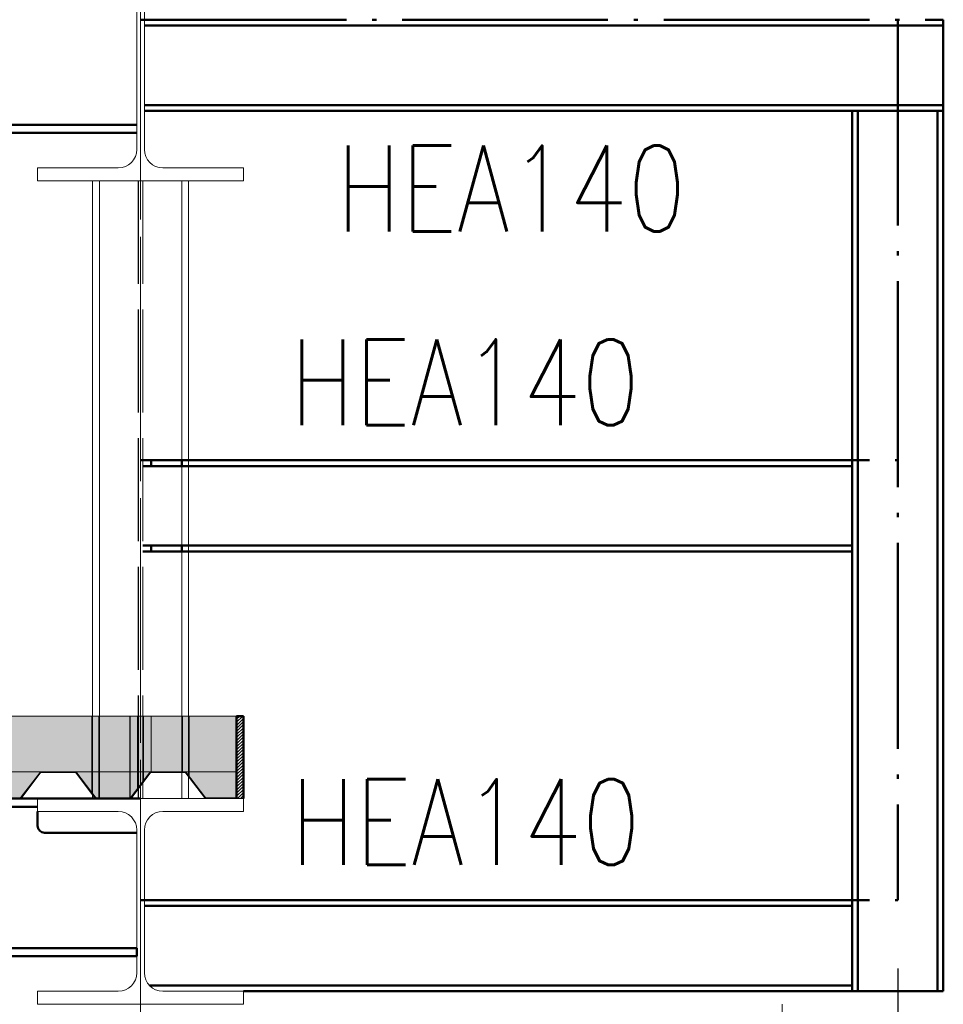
# Paper-space layout 'Layout1' of a CAD drawing. Extents: x -2 to 1083, y -36 to 422.
# Tile 57 of 93: x 639 to 666, y 261 to 290. Entities that reach past the tile are written whole.
import ezdxf

# ---------------------------------------------------------------- set-up
doc = ezdxf.new("R2010")
doc.units = 0
for name, pattern in [('ACAD_ISO02W100', [15, 12, -3]), ('ACAD_ISO04W100', [30.5, 24, -3, 0.5, -3]), ('HP_01_CER_B', [8, 5, -1, 1, -1])]:
    doc.linetypes.add(name, pattern=pattern)
doc.layers.get('0').update_dxf_attribs({"linetype": 'CONTINUOUS'})
doc.layers.get('DEFPOINTS').update_dxf_attribs({"color": 132, "linetype": 'CONTINUOUS'})
for name, color, linetype, lineweight in [('SS_1.ET-HALA_TaO-KCE_VELINU-PRUVLAK', 9, 'CONTINUOUS', 13), ('SS_1.ET-HALA_TaO-RASTR', 7, 'HP_01_CER_B', 13), ('SS_2.ET-HALA_TaO-KCE_VELINU-PODLAH.NOSNIK', 212, 'CONTINUOUS', 50), ('SS_2.ET-HALA_TaO-KCE_VELINU-PODLAHA', 9, 'CONTINUOUS', 13), ('SS_2.ET-HALA_TaO-KCE_VELINU-PODLAHA_LEM', 140, 'CONTINUOUS', 50), ('SS_2.ET-HALA_TaO-KCE_VELINU-PODLAHA_TRAPEZ.PLECH', 153, 'CONTINUOUS', 18), ('SS_2.ET-HALA_TaO-LAVKA_+8.000m', 134, 'CONTINUOUS', 50), ('SS_KOTY', 3, 'CONTINUOUS', 25), ('SS_POPIS_PROFILU', 13, 'CONTINUOUS', 25), ('SS_SRAFY', 8, 'CONTINUOUS', 18)]:
    doc.layers.add(name, color=color, linetype=linetype, lineweight=lineweight)
doc.styles.add('ROMANS', font='romans.shx', dxfattribs={"width": 0.8})
doc.styles.add('romans.shx', font='romans.shx', dxfattribs={"height": 5})
doc.dimstyles.new('A-1_(2.5)_50AS', dxfattribs={"dimtxt": 2.5, "dimasz": 2, "dimexe": 1, "dimexo": 2, "dimgap": 0, "dimtad": 0, "dimdec": 1, "dimlfac": 50, "dimrnd": 1, "dimtxsty": 'ROMANS', "dimblk1": 'OBLIQUE', "dimblk2": 'OBLIQUE', "dimsah": 1, "dimcen": 2, "dimclrd": 256, "dimclre": 256, "dimclrt": 256, "dimadec": 1, "dimazin": 2, "dimtfac": 0.714286, "dimtdec": 1, "dimtmove": 0, "dimatfit": 3, "dimldrblk": 'OPEN', "dimfxl": 1, "dimtvp": 1.142857, "dimtfill": 1, "dimtolj": 1, "dimlwd": -1, "dimlwe": -1, "dimarcsym": 0})
pattern_1 = [(45, (402.7603, 345.75), (-0.8980256, 0.8980256), []), (45, (403.6584, 345.75), (-0.8980256, 0.8980256), [1.5875, -0.3175, 0, -0.3175])]

# ---------------------------------------------------------------- blocks, each defined once
blk = doc.blocks.new('_Oblique')
at = {"color": 0, "linetype": 'ByBlock', "lineweight": -2}
blk.add_line((-0.5, -0.5), (0.5, 0.5), dxfattribs=at)
blk = doc.blocks.new('*D9')
at = {"layer": 'DEFPOINTS', "color": 0, "transparency": 16777216}
for p in [(664.83, 264.39, 17490.2), (642.76, 261.35, 17491.64), (664.83, 247.988)]:
    blk.add_point(p, dxfattribs=at)
at = {"layer": 'SS_KOTY', "transparency": 16777216}
for p, q in [((664.83, 262.39), (664.83, 246.988)), ((642.76, 259.35), (642.76, 246.988)), ((642.76, 247.988), (664.83, 247.988))]:
    blk.add_line(p, q, dxfattribs=at)
at = {"layer": 'SS_KOTY', "transparency": 16777216, "xscale": 2, "yscale": 2, "zscale": 2, "rotation": 180}
blk.add_blockref('_Oblique', (642.76, 247.988), dxfattribs=at)
at = {"layer": 'SS_KOTY', "transparency": 16777216, "xscale": 2, "yscale": 2, "zscale": 2}
blk.add_blockref('_Oblique', (664.83, 247.988), dxfattribs=at)
at = {"layer": 'SS_KOTY', "transparency": 16777216, "insert": (653.795, 250.845), "char_height": 2.5, "attachment_point": 5, "style": 'ROMANS', "bg_fill": 3, "box_fill_scale": 1.1, "bg_fill_color": 256, "bg_fill_true_color": 13158600, "bg_fill_transparency": 0}
blk.add_mtext('\\A1;1104', dxfattribs=at)
blk = doc.blocks.new('_OPEN')
at = {"color": 0, "linetype": 'ByBlock'}
for p, q in [((-1, 0.167), (0, 0)), ((0, 0), (-1, -0.167)), ((0, 0), (-1, 0))]:
    blk.add_line(p, q, dxfattribs=at)
blk = doc.blocks.new('*D28')
at = {"layer": 'DEFPOINTS', "color": 0, "transparency": 16777216}
for p in [(666.16, 290.05, 17490.2), (664.83, 277.21, 17490.2), (674.525, 277.21)]:
    blk.add_point(p, dxfattribs=at)
at = {"layer": 'SS_KOTY', "transparency": 16777216}
for p, q in [((668.16, 290.05), (675.525, 290.05)), ((674.525, 290.05), (674.525, 277.21)), ((666.83, 277.21), (675.525, 277.21))]:
    blk.add_line(p, q, dxfattribs=at)
at = {"layer": 'SS_KOTY', "transparency": 16777216, "xscale": 2, "yscale": 2, "zscale": 2}
for p, rotation in [((674.525, 290.05), 90), ((674.525, 277.21), 270)]:
    blk.add_blockref('_Oblique', p, dxfattribs=dict(at, rotation=rotation))
at = {"layer": 'SS_KOTY', "transparency": 16777216, "insert": (671.668, 283.63), "char_height": 2.5, "attachment_point": 5, "rotation": 90, "style": 'ROMANS', "bg_fill": 3, "box_fill_scale": 1.1, "bg_fill_color": 256, "bg_fill_true_color": 13158600, "bg_fill_transparency": 0}
blk.add_mtext('\\A1;642', dxfattribs=at)
blk = doc.blocks.new('*D29')
at = {"layer": 'DEFPOINTS', "color": 0, "transparency": 16777216}
for p in [(664.83, 277.21, 17490.2), (664.83, 264.39, 17490.2), (674.525, 264.39)]:
    blk.add_point(p, dxfattribs=at)
at = {"layer": 'SS_KOTY', "transparency": 16777216}
for p, q in [((666.83, 277.21), (675.525, 277.21)), ((674.525, 277.21), (674.525, 264.39)), ((666.83, 264.39), (675.525, 264.39))]:
    blk.add_line(p, q, dxfattribs=at)
at = {"layer": 'SS_KOTY', "transparency": 16777216, "xscale": 2, "yscale": 2, "zscale": 2}
for p, rotation in [((674.525, 277.21), 90), ((674.525, 264.39), 270)]:
    blk.add_blockref('_Oblique', p, dxfattribs=dict(at, rotation=rotation))
at = {"layer": 'SS_KOTY', "transparency": 16777216, "insert": (671.668, 270.8), "char_height": 2.5, "attachment_point": 5, "rotation": 90, "style": 'ROMANS', "bg_fill": 3, "box_fill_scale": 1.1, "bg_fill_color": 256, "bg_fill_true_color": 13158600, "bg_fill_transparency": 0}
blk.add_mtext('\\A1;641', dxfattribs=at)

psp = doc.layouts.get("Layout1")

# ---------------------------------------------------------------- hatches: boundary and pattern name
at = {"layer": 'SS_2.ET-HALA_TaO-KCE_VELINU-PODLAHA'}
h = psp.add_hatch(dxfattribs=at)
h.set_pattern_fill('ANSI35', color=252, scale=0.2, style=0)
h.set_pattern_definition(pattern_1)
h.paths.add_polyline_path([(645.5603, 269.75), (399.9603, 269.75), (399.9603, 268.13), (645.5603, 268.13)], flags=0)
h = psp.add_hatch(dxfattribs=at)
h.set_pattern_fill('ANSI35', color=252, scale=0.2, style=0)
h.set_pattern_definition(pattern_1)
h.paths.add_polyline_path([(474.5015, 268.0971), (475.0363, 267.3958, 0.2392416), (475.0866, 267.3715), (476.0365, 267.3715, 0.2392421), (476.0843, 267.3958), (476.6191, 268.0971, -0.2266449), (476.6833, 268.13), (474.4383, 268.13, -0.2326123)], flags=0)
h.paths.add_polyline_path([(535.3015, 268.0971), (535.8363, 267.3958, 0.239242), (535.8866, 267.3715), (536.8365, 267.3715, 0.2392421), (536.8843, 267.3958), (537.4191, 268.0971, -0.2266449), (537.4833, 268.13), (535.2383, 268.13, -0.2326123)], flags=0)
h.paths.add_polyline_path([(596.1015, 268.0971), (596.6363, 267.3958, 0.239242), (596.6866, 267.3715), (597.6365, 267.3715, 0.2392421), (597.6843, 267.3958), (598.2191, 268.0971, -0.2266449), (598.2833, 268.13), (596.0383, 268.13, -0.2326123)], flags=0)
h.paths.add_polyline_path([(403.0833, 268.13), (400.8383, 268.13, -0.2326123), (400.9015, 268.0971), (401.4363, 267.3958, 0.239242), (401.4866, 267.3715), (402.4365, 267.3715, 0.2392421), (402.4843, 267.3958), (403.0191, 268.0971, -0.2266449)], flags=0)
h.paths.add_polyline_path([(406.2833, 268.13), (404.0383, 268.13, -0.2326123), (404.1015, 268.0971), (404.6363, 267.3958, 0.239242), (404.6866, 267.3715), (405.6365, 267.3715, 0.2392421), (405.6843, 267.3958), (406.2191, 268.0971, -0.2266449)], flags=0)
h.paths.add_polyline_path([(409.4833, 268.13), (407.2383, 268.13, -0.2326123), (407.3015, 268.0971), (407.8363, 267.3958, 0.239242), (407.8866, 267.3715), (408.8365, 267.3715, 0.2392421), (408.8843, 267.3958), (409.4191, 268.0971, -0.2266449)], flags=0)
h.paths.add_polyline_path([(412.6833, 268.13), (410.4383, 268.13, -0.2326123), (410.5015, 268.0971), (411.0363, 267.3958, 0.239242), (411.0866, 267.3715), (412.0365, 267.3715, 0.2392421), (412.0843, 267.3958), (412.6191, 268.0971, -0.2266449)], flags=0)
h.paths.add_polyline_path([(415.8833, 268.13), (413.6383, 268.13, -0.2326123), (413.7015, 268.0971), (414.2363, 267.3958, 0.239242), (414.2866, 267.3715), (415.2365, 267.3715, 0.2392421), (415.2843, 267.3958), (415.8191, 268.0971, -0.2266449)], flags=0)
h.paths.add_polyline_path([(419.0833, 268.13), (416.8383, 268.13, -0.2326123), (416.9015, 268.0971), (417.4363, 267.3958, 0.239242), (417.4866, 267.3715), (418.4365, 267.3715, 0.2392421), (418.4843, 267.3958), (419.0191, 268.0971, -0.2266449)], flags=0)
h.paths.add_polyline_path([(422.2833, 268.13), (420.0383, 268.13, -0.2326123), (420.1015, 268.0971), (420.6363, 267.3958, 0.239242), (420.6866, 267.3715), (421.6365, 267.3715, 0.2392421), (421.6843, 267.3958), (422.2191, 268.0971, -0.2266449)], flags=0)
h.paths.add_polyline_path([(425.4833, 268.13), (423.2383, 268.13, -0.2326123), (423.3015, 268.0971), (423.8363, 267.3958, 0.239242), (423.8866, 267.3715), (424.8365, 267.3715, 0.2392421), (424.8843, 267.3958), (425.4191, 268.0971, -0.2266449)], flags=0)
h.paths.add_polyline_path([(428.6833, 268.13), (426.4383, 268.13, -0.2326123), (426.5015, 268.0971), (427.0363, 267.3958, 0.239242), (427.0866, 267.3715), (428.0365, 267.3715, 0.2392421), (428.0843, 267.3958), (428.6191, 268.0971, -0.2266449)], flags=0)
h.paths.add_polyline_path([(431.8833, 268.13), (429.6383, 268.13, -0.2326123), (429.7015, 268.0971), (430.2363, 267.3958, 0.239242), (430.2866, 267.3715), (431.2365, 267.3715, 0.2392421), (431.2843, 267.3958), (431.8191, 268.0971, -0.2266449)], flags=0)
h.paths.add_polyline_path([(435.0833, 268.13), (432.8383, 268.13, -0.2326123), (432.9015, 268.0971), (433.4363, 267.3958, 0.239242), (433.4866, 267.3715), (434.4365, 267.3715, 0.2392421), (434.4843, 267.3958), (435.0191, 268.0971, -0.2266449)], flags=0)
h.paths.add_polyline_path([(438.2833, 268.13), (436.0383, 268.13, -0.2326123), (436.1015, 268.0971), (436.6363, 267.3958, 0.239242), (436.6866, 267.3715), (437.6365, 267.3715, 0.2392421), (437.6843, 267.3958), (438.2191, 268.0971, -0.2266449)], flags=0)
h.paths.add_polyline_path([(441.4833, 268.13), (439.2383, 268.13, -0.2326123), (439.3015, 268.0971), (439.8363, 267.3958, 0.239242), (439.8866, 267.3715), (440.8365, 267.3715, 0.2392421), (440.8843, 267.3958), (441.4191, 268.0971, -0.2266446)], flags=0)
h.paths.add_polyline_path([(444.6833, 268.13), (442.4383, 268.13, -0.2326123), (442.5015, 268.0971), (443.0363, 267.3958, 0.239242), (443.0866, 267.3715), (444.0365, 267.3715, 0.2392421), (444.0843, 267.3958), (444.6191, 268.0971, -0.2266446)], flags=0)
h.paths.add_polyline_path([(447.8833, 268.13), (445.6383, 268.13, -0.2326123), (445.7015, 268.0971), (446.2363, 267.3958, 0.239242), (446.2866, 267.3715), (447.2365, 267.3715, 0.2392421), (447.2843, 267.3958), (447.8191, 268.0971, -0.2266449)], flags=0)
h.paths.add_polyline_path([(451.0833, 268.13), (448.8383, 268.13, -0.2326123), (448.9015, 268.0971), (449.4363, 267.3958, 0.239242), (449.4866, 267.3715), (450.4365, 267.3715, 0.2392421), (450.4843, 267.3958), (451.0191, 268.0971, -0.2266449)], flags=0)
h.paths.add_polyline_path([(454.2833, 268.13), (452.0383, 268.13, -0.2326123), (452.1015, 268.0971), (452.6363, 267.3958, 0.239242), (452.6866, 267.3715), (453.6365, 267.3715, 0.2392421), (453.6843, 267.3958), (454.2191, 268.0971, -0.2266449)], flags=0)
h.paths.add_polyline_path([(457.4833, 268.13), (455.2383, 268.13, -0.2326123), (455.3015, 268.0971), (455.8363, 267.3958, 0.239242), (455.8866, 267.3715), (456.8365, 267.3715, 0.2392421), (456.8843, 267.3958), (457.4191, 268.0971, -0.2266449)], flags=0)
h.paths.add_polyline_path([(460.6833, 268.13), (458.4383, 268.13, -0.2326123), (458.5015, 268.0971), (459.0363, 267.3958, 0.239242), (459.0866, 267.3715), (460.0365, 267.3715, 0.2392421), (460.0843, 267.3958), (460.6191, 268.0971, -0.2266449)], flags=0)
h.paths.add_polyline_path([(463.8833, 268.13), (461.6383, 268.13, -0.2326123), (461.7015, 268.0971), (462.2363, 267.3958, 0.239242), (462.2866, 267.3715), (463.2365, 267.3715, 0.2392421), (463.2843, 267.3958), (463.8191, 268.0971, -0.2266445)], flags=0)
h.paths.add_polyline_path([(467.0833, 268.13), (464.8383, 268.13, -0.2326123), (464.9015, 268.0971), (465.4363, 267.3958, 0.239242), (465.4866, 267.3715), (466.4365, 267.3715, 0.2392421), (466.4843, 267.3958), (467.0191, 268.0971, -0.2266445)], flags=0)
h.paths.add_polyline_path([(470.2833, 268.13), (468.0383, 268.13, -0.2326123), (468.1015, 268.0971), (468.6363, 267.3958, 0.239242), (468.6866, 267.3715), (469.6365, 267.3715, 0.2392421), (469.6843, 267.3958), (470.2191, 268.0971, -0.226644)], flags=0)
h.paths.add_polyline_path([(473.4833, 268.13), (471.2383, 268.13, -0.2326123), (471.3015, 268.0971), (471.8363, 267.3958, 0.239242), (471.8866, 267.3715), (472.8365, 267.3715, 0.2392421), (472.8843, 267.3958), (473.4191, 268.0971, -0.2266445)], flags=0)
h.paths.add_polyline_path([(479.8833, 268.13), (477.6383, 268.13, -0.2326123), (477.7015, 268.0971), (478.2363, 267.3958, 0.239242), (478.2866, 267.3715), (479.2365, 267.3715, 0.2392421), (479.2843, 267.3958), (479.8191, 268.0971, -0.2266446)], flags=0)
h.paths.add_polyline_path([(483.0833, 268.13), (480.8383, 268.13, -0.2326123), (480.9015, 268.0971), (481.4363, 267.3958, 0.239242), (481.4866, 267.3715), (482.4365, 267.3715, 0.2392421), (482.4843, 267.3958), (483.0191, 268.0971, -0.2266449)], flags=0)
h.paths.add_polyline_path([(486.2833, 268.13), (484.0383, 268.13, -0.2326123), (484.1015, 268.0971), (484.6363, 267.3958, 0.239242), (484.6866, 267.3715), (485.6365, 267.3715, 0.2392421), (485.6843, 267.3958), (486.2191, 268.0971, -0.2266449)], flags=0)
h.paths.add_polyline_path([(489.4833, 268.13), (487.2383, 268.13, -0.2326123), (487.3015, 268.0971), (487.8363, 267.3958, 0.239242), (487.8866, 267.3715), (488.8365, 267.3715, 0.2392421), (488.8843, 267.3958), (489.4191, 268.0971, -0.2266449)], flags=0)
h.paths.add_polyline_path([(492.6833, 268.13), (490.4383, 268.13, -0.2326123), (490.5015, 268.0971), (491.0363, 267.3958, 0.239242), (491.0866, 267.3715), (492.0365, 267.3715, 0.2392421), (492.0843, 267.3958), (492.6191, 268.0971, -0.2266446)], flags=0)
h.paths.add_polyline_path([(495.8833, 268.13), (493.6383, 268.13, -0.2326123), (493.7015, 268.0971), (494.2363, 267.3958, 0.239242), (494.2866, 267.3715), (495.2365, 267.3715, 0.2392421), (495.2843, 267.3958), (495.8191, 268.0971, -0.2266449)], flags=0)
h.paths.add_polyline_path([(499.0833, 268.13), (496.8383, 268.13, -0.2326123), (496.9015, 268.0971), (497.4363, 267.3958, 0.239242), (497.4866, 267.3715), (498.4365, 267.3715, 0.2392421), (498.4843, 267.3958), (499.0191, 268.0971, -0.2266449)], flags=0)
h.paths.add_polyline_path([(502.2833, 268.13), (500.0383, 268.13, -0.2326123), (500.1015, 268.0971), (500.6363, 267.3958, 0.239242), (500.6866, 267.3715), (501.6365, 267.3715, 0.2392421), (501.6843, 267.3958), (502.2191, 268.0971, -0.2266449)], flags=0)
h.paths.add_polyline_path([(505.4833, 268.13), (503.2383, 268.13, -0.2326123), (503.3015, 268.0971), (503.8363, 267.3958, 0.239242), (503.8866, 267.3715), (504.8365, 267.3715, 0.2392421), (504.8843, 267.3958), (505.4191, 268.0971, -0.2266449)], flags=0)
h.paths.add_polyline_path([(508.6833, 268.13), (506.4383, 268.13, -0.2326123), (506.5015, 268.0971), (507.0363, 267.3958, 0.239242), (507.0866, 267.3715), (508.0365, 267.3715, 0.2392421), (508.0843, 267.3958), (508.6191, 268.0971, -0.2266449)], flags=0)
h.paths.add_polyline_path([(511.8833, 268.13), (509.6383, 268.13, -0.2326123), (509.7015, 268.0971), (510.2363, 267.3958, 0.239242), (510.2866, 267.3715), (511.2365, 267.3715, 0.2392421), (511.2843, 267.3958), (511.8191, 268.0971, -0.2266449)], flags=0)
h.paths.add_polyline_path([(515.0833, 268.13), (512.8383, 268.13, -0.2326123), (512.9015, 268.0971), (513.4363, 267.3958, 0.239242), (513.4866, 267.3715), (514.4365, 267.3715, 0.2392421), (514.4843, 267.3958), (515.0191, 268.0971, -0.2266449)], flags=0)
h.paths.add_polyline_path([(518.2833, 268.13), (516.0383, 268.13, -0.2326123), (516.1015, 268.0971), (516.6363, 267.3958, 0.239242), (516.6866, 267.3715), (517.6365, 267.3715, 0.2392421), (517.6843, 267.3958), (518.2191, 268.0971, -0.2266444)], flags=0)
h.paths.add_polyline_path([(521.4833, 268.13), (519.2383, 268.13, -0.2326123), (519.3015, 268.0971), (519.8363, 267.3958, 0.239242), (519.8866, 267.3715), (520.8365, 267.3715, 0.2392421), (520.8843, 267.3958), (521.4191, 268.0971, -0.2266449)], flags=0)
h.paths.add_polyline_path([(524.6833, 268.13), (522.4383, 268.13, -0.2326123), (522.5015, 268.0971), (523.0363, 267.3958, 0.239242), (523.0866, 267.3715), (524.0365, 267.3715, 0.2392421), (524.0843, 267.3958), (524.6191, 268.0971, -0.2266445)], flags=0)
h.paths.add_polyline_path([(527.8833, 268.13), (525.6383, 268.13, -0.2326123), (525.7015, 268.0971), (526.2363, 267.3958, 0.239242), (526.2866, 267.3715), (527.2365, 267.3715, 0.2392421), (527.2843, 267.3958), (527.8191, 268.0971, -0.2266449)], flags=0)
h.paths.add_polyline_path([(531.0833, 268.13), (528.8383, 268.13, -0.2326123), (528.9015, 268.0971), (529.4363, 267.3958, 0.239242), (529.4866, 267.3715), (530.4365, 267.3715, 0.2392421), (530.4843, 267.3958), (531.0191, 268.0971, -0.2266449)], flags=0)
h.paths.add_polyline_path([(534.2833, 268.13), (532.0383, 268.13, -0.2326123), (532.1015, 268.0971), (532.6363, 267.3958, 0.239242), (532.6866, 267.3715), (533.6365, 267.3715, 0.2392421), (533.6843, 267.3958), (534.2191, 268.0971, -0.2266446)], flags=0)
h.paths.add_polyline_path([(540.6833, 268.13), (538.4383, 268.13, -0.2326123), (538.5015, 268.0971), (539.0363, 267.3958, 0.239242), (539.0866, 267.3715), (540.0365, 267.3715, 0.2392421), (540.0843, 267.3958), (540.6191, 268.0971, -0.2266445)], flags=0)
h.paths.add_polyline_path([(543.8833, 268.13), (541.6383, 268.13, -0.2326123), (541.7015, 268.0971), (542.2363, 267.3958, 0.239242), (542.2866, 267.3715), (543.2365, 267.3715, 0.2392421), (543.2843, 267.3958), (543.8191, 268.0971, -0.2266446)], flags=0)
h.paths.add_polyline_path([(547.0833, 268.13), (544.8383, 268.13, -0.2326123), (544.9015, 268.0971), (545.4363, 267.3958, 0.239242), (545.4866, 267.3715), (546.4365, 267.3715, 0.2392421), (546.4843, 267.3958), (547.0191, 268.0971, -0.2266449)], flags=0)
h.paths.add_polyline_path([(550.2833, 268.13), (548.0383, 268.13, -0.2326123), (548.1015, 268.0971), (548.6363, 267.3958, 0.239242), (548.6866, 267.3715), (549.6365, 267.3715, 0.2392421), (549.6843, 267.3958), (550.2191, 268.0971, -0.2266446)], flags=0)
h.paths.add_polyline_path([(553.4833, 268.13), (551.2383, 268.13, -0.2326123), (551.3015, 268.0971), (551.8363, 267.3958, 0.239242), (551.8866, 267.3715), (552.8365, 267.3715, 0.2392421), (552.8843, 267.3958), (553.4191, 268.0971, -0.2266449)], flags=0)
h.paths.add_polyline_path([(556.6833, 268.13), (554.4383, 268.13, -0.2326123), (554.5015, 268.0971), (555.0363, 267.3958, 0.239242), (555.0866, 267.3715), (556.0365, 267.3715, 0.2392421), (556.0843, 267.3958), (556.6191, 268.0971, -0.2266449)], flags=0)
h.paths.add_polyline_path([(559.8833, 268.13), (557.6383, 268.13, -0.2326123), (557.7015, 268.0971), (558.2363, 267.3958, 0.239242), (558.2866, 267.3715), (559.2365, 267.3715, 0.2392421), (559.2843, 267.3958), (559.8191, 268.0971, -0.2266449)], flags=0)
h.paths.add_polyline_path([(563.0833, 268.13), (560.8383, 268.13, -0.2326123), (560.9015, 268.0971), (561.4363, 267.3958, 0.239242), (561.4866, 267.3715), (562.4365, 267.3715, 0.2392421), (562.4843, 267.3958), (563.0191, 268.0971, -0.2266449)], flags=0)
h.paths.add_polyline_path([(566.2833, 268.13), (564.0383, 268.13, -0.2326123), (564.1015, 268.0971), (564.6363, 267.3958, 0.239242), (564.6866, 267.3715), (565.6365, 267.3715, 0.2392421), (565.6843, 267.3958), (566.2191, 268.0971, -0.2266445)], flags=0)
h.paths.add_polyline_path([(569.4833, 268.13), (567.2383, 268.13, -0.2326123), (567.3015, 268.0971), (567.8363, 267.3958, 0.239242), (567.8866, 267.3715), (568.8365, 267.3715, 0.2392421), (568.8843, 267.3958), (569.4191, 268.0971, -0.2266449)], flags=0)
h.paths.add_polyline_path([(572.6833, 268.13), (570.4383, 268.13, -0.2326123), (570.5015, 268.0971), (571.0363, 267.3958, 0.2392416), (571.0866, 267.3715), (572.0365, 267.3715, 0.2392421), (572.0843, 267.3958), (572.6191, 268.0971, -0.2266449)], flags=0)
h.paths.add_polyline_path([(575.8833, 268.13), (573.6383, 268.13, -0.2326123), (573.7015, 268.0971), (574.2363, 267.3958, 0.239242), (574.2866, 267.3715), (575.2365, 267.3715, 0.2392421), (575.2843, 267.3958), (575.8191, 268.0971, -0.226644)], flags=0)
h.paths.add_polyline_path([(579.0833, 268.13), (576.8383, 268.13, -0.2326123), (576.9015, 268.0971), (577.4363, 267.3958, 0.239242), (577.4866, 267.3715), (578.4365, 267.3715, 0.2392421), (578.4843, 267.3958), (579.0191, 268.0971, -0.2266445)], flags=0)
h.paths.add_polyline_path([(582.2833, 268.13), (580.0383, 268.13, -0.2326123), (580.1015, 268.0971), (580.6363, 267.3958, 0.239242), (580.6866, 267.3715), (581.6365, 267.3715, 0.2392421), (581.6843, 267.3958), (582.2191, 268.0971, -0.226644)], flags=0)
h.paths.add_polyline_path([(585.4833, 268.13), (583.2383, 268.13, -0.2326123), (583.3015, 268.0971), (583.8363, 267.3958, 0.2392416), (583.8866, 267.3715), (584.8365, 267.3715, 0.2392421), (584.8843, 267.3958), (585.4191, 268.0971, -0.2266445)], flags=0)
h.paths.add_polyline_path([(588.6833, 268.13), (586.4383, 268.13, -0.2326123), (586.5015, 268.0971), (587.0363, 267.3958, 0.239242), (587.0866, 267.3715), (588.0365, 267.3715, 0.2392421), (588.0843, 267.3958), (588.6191, 268.0971, -0.2266449)], flags=0)
h.paths.add_polyline_path([(591.8833, 268.13), (589.6383, 268.13, -0.2326123), (589.7015, 268.0971), (590.2363, 267.3958, 0.2392416), (590.2866, 267.3715), (591.2365, 267.3715, 0.2392421), (591.2843, 267.3958), (591.8191, 268.0971, -0.2266449)], flags=0)
h.paths.add_polyline_path([(595.0833, 268.13), (592.8383, 268.13, -0.2326123), (592.9015, 268.0971), (593.4363, 267.3958, 0.239242), (593.4866, 267.3715), (594.4365, 267.3715, 0.2392421), (594.4843, 267.3958), (595.0191, 268.0971, -0.2266449)], flags=0)
h.paths.add_polyline_path([(601.4833, 268.13), (599.2383, 268.13, -0.2326123), (599.3015, 268.0971), (599.8363, 267.3958, 0.239242), (599.8866, 267.3715), (600.8365, 267.3715, 0.2392421), (600.8843, 267.3958), (601.4191, 268.0971, -0.2266449)], flags=0)
h.paths.add_polyline_path([(604.6833, 268.13), (602.4383, 268.13, -0.2326123), (602.5015, 268.0971), (603.0363, 267.3958, 0.239242), (603.0866, 267.3715), (604.0365, 267.3715, 0.2392421), (604.0843, 267.3958), (604.6191, 268.0971, -0.2266449)], flags=0)
h.paths.add_polyline_path([(607.8833, 268.13), (605.6383, 268.13, -0.2326123), (605.7015, 268.0971), (606.2363, 267.3958, 0.239242), (606.2866, 267.3715), (607.2365, 267.3715, 0.2392421), (607.2843, 267.3958), (607.8191, 268.0971, -0.2266449)], flags=0)
h.paths.add_polyline_path([(611.0833, 268.13), (608.8383, 268.13, -0.2326123), (608.9015, 268.0971), (609.4363, 267.3958, 0.239242), (609.4866, 267.3715), (610.4365, 267.3715, 0.2392421), (610.4843, 267.3958), (611.0191, 268.0971, -0.2266449)], flags=0)
h.paths.add_polyline_path([(614.2833, 268.13), (612.0383, 268.13, -0.2326123), (612.1015, 268.0971), (612.6363, 267.3958, 0.239242), (612.6866, 267.3715), (613.6365, 267.3715, 0.2392421), (613.6843, 267.3958), (614.2191, 268.0971, -0.2266449)], flags=0)
h.paths.add_polyline_path([(617.4833, 268.13), (615.2383, 268.13, -0.2326123), (615.3015, 268.0971), (615.8363, 267.3958, 0.239242), (615.8866, 267.3715), (616.8365, 267.3715, 0.2392421), (616.8843, 267.3958), (617.4191, 268.0971, -0.2266449)], flags=0)
h.paths.add_polyline_path([(620.6833, 268.13), (618.4383, 268.13, -0.2326123), (618.5015, 268.0971), (619.0363, 267.3958, 0.239242), (619.0866, 267.3715), (620.0365, 267.3715, 0.2392421), (620.0843, 267.3958), (620.6191, 268.0971, -0.2266449)], flags=0)
h.paths.add_polyline_path([(623.8833, 268.13), (621.6383, 268.13, -0.2326123), (621.7015, 268.0971), (622.2363, 267.3958, 0.239242), (622.2866, 267.3715), (623.2365, 267.3715, 0.2392421), (623.2843, 267.3958), (623.8191, 268.0971, -0.2266449)], flags=0)
h.paths.add_polyline_path([(627.0833, 268.13), (624.8383, 268.13, -0.2326123), (624.9015, 268.0971), (625.4363, 267.3958, 0.239242), (625.4866, 267.3715), (626.4365, 267.3715, 0.2392421), (626.4843, 267.3958), (627.0191, 268.0971, -0.2266449)], flags=0)
h.paths.add_polyline_path([(630.2833, 268.13), (628.0383, 268.13, -0.2326123), (628.1015, 268.0971), (628.6363, 267.3958, 0.239242), (628.6866, 267.3715), (629.6365, 267.3715, 0.2392421), (629.6843, 267.3958), (630.2191, 268.0971, -0.2266449)], flags=0)
h.paths.add_polyline_path([(633.4833, 268.13), (631.2383, 268.13, -0.2326123), (631.3015, 268.0971), (631.8363, 267.3958, 0.239242), (631.8866, 267.3715), (632.8365, 267.3715, 0.2392421), (632.8843, 267.3958), (633.4191, 268.0971, -0.2266449)], flags=0)
h.paths.add_polyline_path([(636.6833, 268.13), (634.4383, 268.13, -0.2326123), (634.5015, 268.0971), (635.0363, 267.3958, 0.239242), (635.0866, 267.3715), (636.0365, 267.3715, 0.2392421), (636.0843, 267.3958), (636.6191, 268.0971, -0.2266449)], flags=0)
h.paths.add_polyline_path([(639.8833, 268.13), (637.6383, 268.13, -0.2326123), (637.7015, 268.0971), (638.2363, 267.3958, 0.239242), (638.2866, 267.3715), (639.2365, 267.3715, 0.2392421), (639.2843, 267.3958), (639.8191, 268.0971, -0.2266449)], flags=0)
h.paths.add_polyline_path([(644.1015, 268.0971), (644.6363, 267.3958, 0.239242), (644.6866, 267.3715), (645.5603, 267.3715), (645.5603, 268.13), (644.0383, 268.13, -0.2326123)], flags=0)
h.paths.add_polyline_path([(640.9015, 268.0971), (641.4363, 267.3958, 0.239242), (641.4866, 267.3715), (642.4365, 267.3715, 0.2392421), (642.4843, 267.3958), (643.0191, 268.0971, -0.2266449), (643.0833, 268.13), (640.8383, 268.13, -0.2326123)], flags=0)
at = {"layer": 'SS_SRAFY'}
h = psp.add_hatch(dxfattribs=at)
h.set_pattern_fill('ANSI31', color=5, scale=0.02, style=0)
h.set_pattern_definition([(45, (402.76033, 345.75002), (-0.04490128, 0.04490128), [])])
h.paths.add_polyline_path([(645.5603, 267.35), (645.7603, 267.35), (645.7603, 269.75), (645.5603, 269.75)], flags=0)

# ---------------------------------------------------------------- linework, layer by layer
at = {"layer": 'SS_1.ET-HALA_TaO-KCE_VELINU-PRUVLAK', "color": 5, "linetype": 'Continuous', "ltscale": 0.25}
for p, q in [((642.6503, 290.43), (642.6503, 286.27)), ((642.8703, 286.27), (642.8703, 290.43)), ((642.1103, 285.73), (639.7603, 285.73)), ((639.7603, 285.35), (639.7603, 285.73)), ((645.7603, 285.73), (643.4103, 285.73)), ((645.7603, 285.35), (645.7603, 285.73)), ((639.7603, 285.35), (645.7603, 285.35)), ((641.3603, 285.35), (641.3603, 269.75)), ((641.5603, 285.35), (641.5603, 269.75)), ((643.9603, 277.21), (643.9603, 285.35)), ((644.1603, 277.21), (644.1603, 285.35)), ((643.9603, 274.72), (643.9603, 277.04)), ((643.9603, 269.75), (643.9603, 274.55)), ((644.1603, 269.75), (644.1603, 274.55)), ((643.9603, 267.35), (643.9603, 268.1086)), ((644.1603, 267.35), (644.1603, 267.9846)), ((639.7603, 267.35), (645.7603, 267.35)), ((639.7603, 266.97), (639.7603, 267.35)), ((641.3603, 267.4601), (641.3603, 267.35)), ((645.7603, 266.97), (645.7603, 267.35)), ((639.7603, 266.97), (642.1103, 266.97)), ((643.4103, 266.97), (645.7603, 266.97)), ((639.7603, 261.35), (639.7603, 261.73))]:
    psp.add_line(p, q, dxfattribs=at)
at = {"layer": 'SS_1.ET-HALA_TaO-KCE_VELINU-PRUVLAK', "color": 9, "linetype": 'ACAD_ISO02W100', "ltscale": 0.25}
for p, q in [((642.6903, 285.35), (642.6903, 267.35)), ((642.6953, 267.35), (642.6953, 285.35)), ((642.8253, 267.35), (642.8253, 285.35)), ((642.8303, 285.35), (642.8303, 267.35)), ((644.1603, 274.55), (644.1603, 277.21)), ((641.3603, 269.75), (641.3603, 267.4601)), ((641.5603, 267.35), (641.5603, 269.75)), ((643.9603, 268.1086), (643.9603, 269.75)), ((644.1603, 267.9846), (644.1603, 269.75))]:
    psp.add_line(p, q, dxfattribs=at)
at = {"layer": 'SS_1.ET-HALA_TaO-KCE_VELINU-PRUVLAK', "color": 5, "linetype": 'Continuous', "ltscale": 0.25, "extrusion": (-2.79056e-14, 6.74312e-14, -1)}
psp.add_arc((-642.1103, 286.27), 0.54, 180, 270, dxfattribs=at)
at = {"layer": 'SS_1.ET-HALA_TaO-KCE_VELINU-PRUVLAK', "color": 5, "linetype": 'Continuous', "ltscale": 0.25, "extrusion": (6.737e-14, 2.79668e-14, -1)}
psp.add_arc((-643.4103, 286.27), 0.54, 270, 0, dxfattribs=at)
at = {"layer": 'SS_1.ET-HALA_TaO-KCE_VELINU-PRUVLAK', "color": 5, "linetype": 'Continuous', "ltscale": 0.25, "extrusion": (5.58111e-14, 1.34801e-13, -1)}
psp.add_arc((-642.1103, 266.43), 0.54, 90, 180, dxfattribs=at)
at = {"layer": 'SS_1.ET-HALA_TaO-KCE_VELINU-PRUVLAK', "color": 5, "linetype": 'Continuous', "ltscale": 0.25, "extrusion": (-1.3474e-13, 5.58723e-14, -1)}
psp.add_arc((-643.4103, 266.43), 0.54, 0, 90, dxfattribs=at)
at = {"layer": 'SS_2.ET-HALA_TaO-KCE_VELINU-PODLAH.NOSNIK', "color": 1, "linetype": 'Continuous', "ltscale": 0.25}
for p, q in [((642.6503, 286.99), (526.0404, 286.99)), ((526.0404, 286.75), (642.6503, 286.75)), ((526.0404, 267.35), (639.7603, 267.35)), ((526.0404, 267.11), (639.7603, 267.11)), ((639.7603, 266.55), (639.7603, 266.97)), ((642.6503, 266.35), (639.9603, 266.35))]:
    psp.add_line(p, q, dxfattribs=at)
at = {"layer": 'SS_2.ET-HALA_TaO-KCE_VELINU-PODLAH.NOSNIK', "color": 7, "linetype": 'ACAD_ISO04W100', "ltscale": 0.25}
psp.add_line((642.7603, 267.35), (522.7603, 267.35), dxfattribs=at)
psp.add_line((642.7603, 267.35), (522.7603, 267.35), dxfattribs=at)
psp.add_line((642.7603, 267.35), (522.7603, 267.35), dxfattribs=at)
at = {"layer": 'SS_2.ET-HALA_TaO-KCE_VELINU-PODLAH.NOSNIK', "color": 1, "linetype": 'Continuous', "ltscale": 0.25, "extrusion": (3.63798e-13, 1.50751e-13, -1)}
psp.add_arc((-639.9603, 266.55), 0.2, 270, 0, dxfattribs=at)
at = {"layer": 'SS_2.ET-HALA_TaO-KCE_VELINU-PODLAHA', "color": 9, "linetype": 'Continuous', "ltscale": 0.25}
for p, q in [((645.5603, 269.75), (399.9603, 269.75)), ((645.5603, 268.13), (419.9603, 268.13)), ((639.2843, 267.3958), (639.8191, 268.0971)), ((642.4843, 267.3958), (643.0191, 268.0971)), ((644.1603, 268.02), (644.1804, 267.9937)), ((641.3403, 267.5217), (641.3603, 267.4954)), ((642.4365, 267.3715), (641.4842, 267.3715)), ((645.5603, 267.3715), (644.6842, 267.3715))]:
    psp.add_line(p, q, dxfattribs=at)
at = {"layer": 'SS_2.ET-HALA_TaO-KCE_VELINU-PODLAHA', "color": 9, "linetype": 'ACAD_ISO02W100', "ltscale": 0.25}
for p, q in [((641.3403, 269.75), (641.3403, 268.13)), ((641.5403, 269.75), (641.5403, 268.13)), ((642.4503, 268.13), (642.4503, 269.75)), ((642.4553, 269.75), (642.4553, 268.13)), ((642.6703, 268.13), (642.6703, 269.75)), ((642.6753, 268.13), (642.6753, 269.75)), ((642.8454, 269.75), (642.8454, 268.13)), ((642.8504, 269.75), (642.8504, 268.13)), ((643.0653, 269.75), (643.0653, 268.13)), ((643.0703, 268.13), (643.0703, 269.75)), ((643.9804, 268.13), (643.9804, 269.75)), ((644.1804, 268.13), (644.1804, 269.75)), ((641.3403, 268.13), (641.3403, 267.5217)), ((641.5403, 268.13), (641.5403, 267.3715)), ((642.4503, 267.3772), (642.4503, 268.13)), ((642.4553, 268.13), (642.4553, 267.3746)), ((642.6703, 267.6397), (642.6703, 268.13)), ((642.6753, 267.6463), (642.6753, 268.13)), ((642.8454, 268.13), (642.8454, 267.8692)), ((642.8504, 268.13), (642.8504, 267.8758)), ((642.9148, 267.9603), (643.0191, 268.0971)), ((643.0265, 268.1056), (643.0191, 268.0971)), ((643.0191, 268.0971), (643.0215, 268.0999)), ((643.0215, 268.0999), (643.0265, 268.1056)), ((643.0841, 268.13), (643.0265, 268.1056)), ((643.0265, 268.1056), (643.0653, 268.1276)), ((643.0653, 268.1276), (643.0265, 268.1056)), ((643.0265, 268.1056), (643.0703, 268.1242)), ((643.0653, 268.13), (643.0653, 268.1276)), ((643.0653, 268.13), (643.0653, 268.1276)), ((643.0653, 268.13), (643.0653, 268.1222)), ((643.0653, 268.1276), (643.0653, 268.1222)), ((643.0653, 268.1276), (643.0653, 268.1222)), ((643.0841, 268.13), (643.0703, 268.1242)), ((643.0703, 268.1243), (643.0703, 268.13)), ((643.0703, 268.1242), (643.0816, 268.1289)), ((643.0816, 268.1289), (643.0841, 268.13)), ((643.0816, 268.1289), (643.0841, 268.13)), ((644.0365, 268.13), (644.0935, 268.1064)), ((644.0935, 268.1064), (644.1015, 268.0971)), ((644.1804, 267.9937), (644.1015, 268.0971)), ((644.1804, 267.9937), (644.1804, 268.13)), ((642.8253, 267.843), (642.8303, 267.8495)), ((642.4843, 267.3958), (642.6059, 267.5552)), ((642.6903, 267.666), (642.6953, 267.6725)), ((641.4363, 267.3958), (641.4418, 267.3895)), ((641.4418, 267.3895), (641.4842, 267.3715)), ((642.4365, 267.3715), (642.4784, 267.3888)), ((642.4365, 267.3715), (642.4503, 267.3772)), ((642.4503, 267.3772), (642.4784, 267.3888)), ((642.4784, 267.3888), (642.4553, 267.3746)), ((642.4553, 267.3746), (642.4784, 267.3888)), ((642.4553, 267.3746), (642.4784, 267.3888)), ((642.4784, 267.3888), (642.4843, 267.3958))]:
    psp.add_line(p, q, dxfattribs=at)
at = {"layer": 'SS_2.ET-HALA_TaO-KCE_VELINU-PODLAHA', "color": 9, "linetype": 'Continuous', "ltscale": 0.25, "extrusion": (-1.64201e-12, 1.4357e-12, -1)}
psp.add_arc((-639.8856, 268.0465), 0.0836, 37.3274, 88.98538, dxfattribs=at)
at = {"layer": 'SS_2.ET-HALA_TaO-KCE_VELINU-PODLAHA', "color": 9, "linetype": 'Continuous', "ltscale": 0.25, "extrusion": (-6.56804e-13, 5.74315e-13, -1)}
psp.add_arc((-643.0856, 268.0465), 0.0836, 37.3274, 88.98538, dxfattribs=at)
at = {"layer": 'SS_2.ET-HALA_TaO-KCE_VELINU-PODLAHA', "color": 9, "linetype": 'Continuous', "ltscale": 0.25}
for centre, radius, start, end in [((644.0365, 268.0493), 0.0807, 36.35162, 45), ((641.4854, 267.4332), 0.0617, 217.32744, 268.85395), ((644.6854, 267.4332), 0.0617, 217.32744, 268.85395)]:
    psp.add_arc(centre, radius, start, end, dxfattribs=at)
at = {"layer": 'SS_2.ET-HALA_TaO-KCE_VELINU-PODLAHA_LEM', "color": 1, "linetype": 'Continuous', "ltscale": 0.25}
for p, q in [((645.7603, 269.75), (645.5603, 269.75)), ((645.5603, 269.75), (645.5603, 267.35)), ((645.7603, 267.35), (645.7603, 269.75))]:
    psp.add_line(p, q, dxfattribs=at)
at = {"layer": 'SS_2.ET-HALA_TaO-KCE_VELINU-PODLAHA_LEM', "color": 7, "linetype": 'ACAD_ISO04W100', "ltscale": 0.25}
psp.add_line((645.7603, 267.35), (645.7603, 267.35), dxfattribs=at)
at = {"layer": 'SS_2.ET-HALA_TaO-KCE_VELINU-PODLAHA_TRAPEZ.PLECH', "color": 5, "linetype": 'Continuous', "ltscale": 0.25}
for p, q in [((639.3015, 267.3829), (639.8363, 268.0843)), ((639.8842, 268.1086), (640.8365, 268.1086)), ((640.8843, 268.0843), (641.4192, 267.3829)), ((641.4363, 267.3957), (640.9015, 268.0971)), ((642.5015, 267.3829), (643.0363, 268.0843)), ((643.0842, 268.1086), (644.0365, 268.1086)), ((644.0843, 268.0843), (644.6192, 267.3829)), ((644.6363, 267.3957), (644.1015, 268.0971))]:
    psp.add_line(p, q, dxfattribs=at)
for centre, radius, start, end in [((639.8842, 268.0493), 0.0807, 90, 143.65479), ((640.8365, 268.0493), 0.0807, 36.34521, 90), ((643.0842, 268.0493), 0.0807, 90, 143.65479), ((644.0365, 268.0493), 0.0807, 45, 90), ((639.2365, 267.4307), 0.0593, 270.01444, 323.82699), ((639.2365, 267.4307), 0.0807, 270, 323.65479), ((641.4842, 267.4307), 0.0807, 216.34521, 270), ((642.4365, 267.4307), 0.0593, 270.01444, 323.82699), ((642.4365, 267.4307), 0.0807, 270, 323.65479), ((644.6842, 267.4307), 0.0807, 216.34521, 270)]:
    psp.add_arc(centre, radius, start, end, dxfattribs=at)
at = {"layer": 'SS_2.ET-HALA_TaO-KCE_VELINU-PODLAHA_TRAPEZ.PLECH', "color": 5, "linetype": 'Continuous', "ltscale": 0.25, "extrusion": (0, 6.12323e-17, -1)}
for centre, start, end in [((-639.8842, 268.0493), 36.18153, 90), ((-640.8365, 268.0493), 90, 143.81847), ((-643.0842, 268.0493), 36.18153, 90), ((-644.0365, 268.0493), 90, 143.81847), ((-641.4842, 267.4307), 270, 323.81847), ((-644.6842, 267.4307), 270, 323.81847)]:
    psp.add_arc(centre, 0.0593, start, end, dxfattribs=at)
at = {"layer": 'SS_2.ET-HALA_TaO-LAVKA_+8.000m', "color": 1, "linetype": 'Continuous', "ltscale": 0.25}
for p, q in [((663.5003, 287.39), (663.5003, 277.21)), ((663.5003, 277.21), (643.9603, 277.21)), ((643.9603, 277.04), (643.9603, 277.21)), ((643.9603, 277.04), (663.5003, 277.04)), ((663.5003, 277.21), (663.5003, 277.04)), ((663.5003, 277.04), (663.5003, 274.72)), ((663.5003, 274.72), (643.9603, 274.72)), ((643.9603, 274.55), (643.9603, 274.72)), ((663.5003, 274.72), (663.5003, 274.55)), ((643.9603, 274.55), (663.5003, 274.55))]:
    psp.add_line(p, q, dxfattribs=at)
at = {"layer": 'SS_2.ET-HALA_TaO-LAVKA_+8.000m', "color": 3, "linetype": 'ACAD_ISO02W100', "ltscale": 0.25}
for p, q in [((642.8956, 277.21), (642.8254, 277.21)), ((642.8254, 277.04), (642.8956, 277.04)), ((643.0653, 277.21), (642.8956, 277.21)), ((642.8956, 277.04), (643.0653, 277.04)), ((643.9603, 277.21), (643.0653, 277.21)), ((643.0653, 277.21), (643.0653, 277.04)), ((643.0653, 277.04), (643.9603, 277.04)), ((642.8956, 274.72), (642.8254, 274.72)), ((643.0653, 274.72), (642.8956, 274.72)), ((643.9603, 274.72), (643.0653, 274.72)), ((643.0653, 274.72), (643.0653, 274.55)), ((642.8254, 274.55), (642.8956, 274.55)), ((642.8956, 274.55), (643.0653, 274.55)), ((643.0653, 274.55), (643.9603, 274.55))]:
    psp.add_line(p, q, dxfattribs=at)

# ---------------------------------------------------------------- texts
at = {"layer": 'SS_POPIS_PROFILU', "color": 13, "style": 'romans.shx', "width": 0.8}
for p in [(648.4665, 283.88), (647.114, 278.231), (647.1365, 265.411)]:
    psp.add_text('HEA140', height=2.5, dxfattribs=at).set_placement(p)

# ---------------------------------------------------------------- dimensions: what is measured, and where the dimension line sits
at = {"layer": 'SS_KOTY'}
dim = psp.add_linear_dim(base=(674.5251, 277.21), p1=(666.1603, 290.05, 17490.2), p2=(664.8303, 277.21, 17490.2), angle=90, dimstyle='A-1_(2.5)_50AS', dxfattribs=at)
dim.commit()
dim.dimension.update_dxf_attribs({"geometry": '*D28', "text_midpoint": (671.668, 283.63)})
dim = psp.add_linear_dim(base=(664.8303, 247.9877), p1=(642.7603, 261.35, 17491.64), p2=(664.8303, 264.39, 17490.2), dimstyle='A-1_(2.5)_50AS', override={"dimtmove": 1}, dxfattribs=at)
dim.commit()
dim.dimension.update_dxf_attribs({"geometry": '*D9', "text_midpoint": (653.7953, 250.8449)})

# ---------------------------------------------------------------- next in the draw order: linework, layer by layer
at = {"layer": 'SS_1.ET-HALA_TaO-KCE_VELINU-PRUVLAK', "color": 9, "linetype": 'ACAD_ISO04W100', "ltscale": 0.25}
for p, q in [((642.7603, 261.35), (642.7603, 291.35)), ((642.7603, 291.35), (642.7603, 261.35)), ((642.7603, 291.35), (642.7603, 261.35))]:
    psp.add_line(p, q, dxfattribs=at)
at = {"layer": 'SS_1.ET-HALA_TaO-KCE_VELINU-PRUVLAK', "color": 5, "linetype": 'Continuous', "ltscale": 0.25}
for p, q in [((642.6503, 266.43), (642.6503, 262.99)), ((642.8703, 262.27), (642.8703, 266.43)), ((642.6503, 262.75), (642.6503, 262.27)), ((639.7603, 261.73), (642.1103, 261.73)), ((643.4103, 261.73), (645.7603, 261.73)), ((645.7603, 261.35), (645.7603, 261.73)), ((639.7603, 261.35), (645.7603, 261.35))]:
    psp.add_line(p, q, dxfattribs=at)
at = {"layer": 'SS_1.ET-HALA_TaO-KCE_VELINU-PRUVLAK', "color": 5, "linetype": 'Continuous', "ltscale": 0.25, "extrusion": (0, 6.12323e-17, -1)}
for centre, start, end in [((-642.1103, 262.27), 180, 270), ((-643.4103, 262.27), 270, 0)]:
    psp.add_arc(centre, 0.54, start, end, dxfattribs=at)
at = {"layer": 'SS_1.ET-HALA_TaO-RASTR', "linetype": 'ACAD_ISO04W100', "ltscale": 0.25}
for p, q in [((642.7603, 261.35), (642.7603, 256.35)), ((661.4603, 261.35), (661.4603, 256.35))]:
    psp.add_line(p, q, dxfattribs=at)
at = {"layer": 'SS_2.ET-HALA_TaO-KCE_VELINU-PODLAH.NOSNIK', "color": 1, "linetype": 'Continuous', "ltscale": 0.25}
for p, q in [((642.6503, 262.99), (526.0404, 262.99)), ((642.6503, 262.99), (642.6503, 262.75)), ((526.0404, 262.75), (642.6503, 262.75))]:
    psp.add_line(p, q, dxfattribs=at)
at = {"layer": 'SS_2.ET-HALA_TaO-LAVKA_+8.000m', "color": 7, "linetype": 'ACAD_ISO04W100', "ltscale": 0.25}
psp.add_line((642.7603, 290.05), (666.1603, 290.05), dxfattribs=at)
at = {"layer": 'SS_2.ET-HALA_TaO-LAVKA_+8.000m', "color": 1, "linetype": 'Continuous', "ltscale": 0.25}
for p, q in [((642.8704, 289.88), (666.1603, 289.88)), ((666.1603, 287.39), (666.1603, 290.05)), ((666.1603, 287.56), (642.8704, 287.56)), ((642.8704, 287.39), (666.1603, 287.39)), ((663.6703, 261.73), (663.6703, 287.39)), ((663.5003, 274.55), (663.5003, 264.39)), ((663.5003, 264.39), (642.8704, 264.39)), ((663.5003, 264.39), (663.5003, 264.22)), ((642.8704, 264.22), (663.5003, 264.22)), ((663.5003, 264.22), (663.5003, 261.9)), ((663.5003, 261.9), (643.0236, 261.9)), ((663.5003, 261.9), (663.5003, 261.73)), ((645.7604, 261.73), (663.5003, 261.73)), ((663.5003, 261.73), (666.1603, 261.73))]:
    psp.add_line(p, q, dxfattribs=at)
at = {"layer": 'SS_2.ET-HALA_TaO-LAVKA_+8.000m', "color": 3, "linetype": 'ACAD_ISO02W100', "ltscale": 0.25}
psp.add_line((643.017, 261.9), (643.0236, 261.9), dxfattribs=at)
psp.add_line((643.017, 261.9), (643.0236, 261.9), dxfattribs=at)

# ---------------------------------------------------------------- next in the draw order: dimensions: what is measured, and where the dimension line sits
at = {"layer": 'SS_KOTY'}
dim = psp.add_linear_dim(base=(674.5251, 264.39), p1=(664.8303, 277.21, 17490.2), p2=(664.8303, 264.39, 17490.2), angle=90, dimstyle='A-1_(2.5)_50AS', override={"dimtmove": 1}, dxfattribs=at)
dim.commit()
dim.dimension.update_dxf_attribs({"geometry": '*D29', "text_midpoint": (671.668, 270.8)})

# ---------------------------------------------------------------- next in the draw order: linework, layer by layer
at = {"layer": 'SS_2.ET-HALA_TaO-LAVKA_+8.000m', "color": 7, "linetype": 'ACAD_ISO04W100', "ltscale": 0.25}
for p, q in [((664.8303, 290.05), (664.8303, 264.39)), ((642.7603, 277.21), (664.8303, 277.21)), ((642.7603, 264.39), (664.8303, 264.39))]:
    psp.add_line(p, q, dxfattribs=at)
at = {"layer": 'SS_2.ET-HALA_TaO-LAVKA_+8.000m', "color": 1, "linetype": 'Continuous', "ltscale": 0.25}
for p, q in [((665.9903, 287.39), (665.9903, 261.73)), ((666.1603, 261.73), (666.1603, 287.39))]:
    psp.add_line(p, q, dxfattribs=at)

doc.saveas('drawing.dxf')
